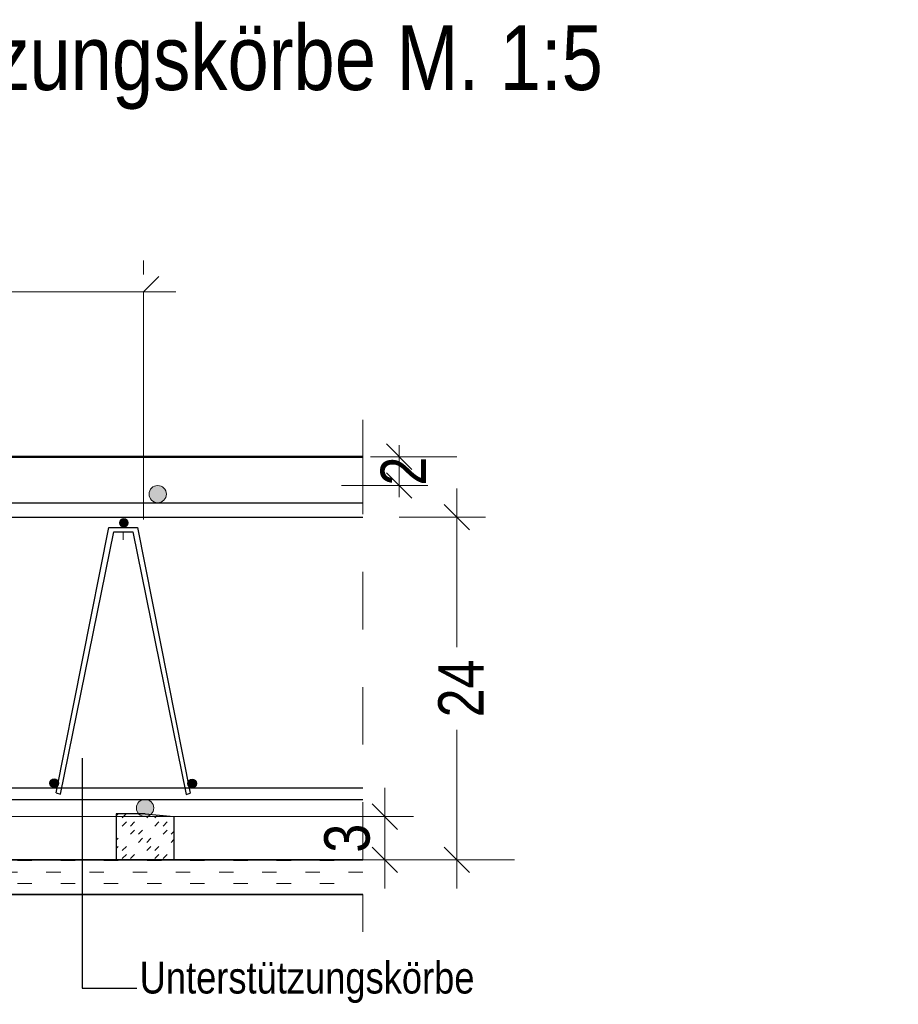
# Model space of a CAD drawing. Header units: millimetres. Extents: x -7.9 to 38.5, y -8.4 to 24.5.
# Tile 37 of 37: x 33.3 to 34.8, y 22.8 to 24.5. Entities that reach past the tile are written whole.
import ezdxf

# ---------------------------------------------------------------- set-up
doc = ezdxf.new("R2010")
doc.units = ezdxf.units.MM
doc.linetypes.add('DASHDOT', pattern=[1, 0.5, -0.25, 0, -0.25])
doc.linetypes.add('HIDDEN', pattern=[0.375, 0.25, -0.125])
doc.styles.add('Arial Narrow', font='ARIALN.TTF')
doc.dimstyles.new('Arch_Strakon_dimstyle', dxfattribs={"dimtxt": 7.875, "dimasz": 1, "dimexe": 1.25, "dimexo": 0.0625, "dimgap": 1, "dimtad": 0, "dimdec": 3, "dimzin": 12, "dimdsep": 46, "dimtxsty": 'Arial Narrow', "dimblk": 'Arrowhead_Tick', "dimsah": 1, "dimcen": 0, "dimse1": 1, "dimse2": 1, "dimclrd": 6, "dimclrt": 2, "dimazin": 0, "dimtfac": 1, "dimtdec": 4, "dimtmove": 0, "dimatfit": 3, "dimldrblk": 'NONE', "dimfxl": 1, "dimtvp": 1, "dimtolj": 1, "dimtzin": 0, "dimlwd": 13, "dimarcsym": 2})

# ---------------------------------------------------------------- blocks, each defined once
blk = doc.blocks.new('Arrowhead_Tick')
at = {"color": 0, "linetype": 'Continuous', "lineweight": -2}
for p, q in [((0, 10), (0, -5)), ((-1, 0), (0, 0)), ((5, 0), (0, 0))]:
    blk.add_line(p, q, dxfattribs=at)
at = {"color": 2, "linetype": 'Continuous', "lineweight": 35}
blk.add_line((2.21, 2.21), (-2.21, -2.21), dxfattribs=at)
blk = doc.blocks.new('*D37')
at = {"color": 6, "linetype": 'Continuous', "lineweight": 13}
blk.add_line((33.8878, 23.0314), (33.8878, 23.0864), dxfattribs=at)
at = {"layer": 'Defpoints', "color": 0}
for p in [(33.5216, 23.0964), (33.8878, 23.0964), (33.8499, 23.0214)]:
    blk.add_point(p, dxfattribs=at)
at = {"color": 6, "lineweight": 13, "xscale": 0.01, "yscale": 0.01, "zscale": 0.01}
for p, rotation in [((33.8878, 23.0964), 90), ((33.8878, 23.0214), 270)]:
    blk.add_blockref('Arrowhead_Tick', p, dxfattribs=dict(at, rotation=rotation))
at = {"color": 2, "lineweight": 35, "insert": (33.8226, 23.0589), "char_height": 0.07875, "attachment_point": 5, "rotation": 90, "style": 'Arial Narrow'}
blk.add_mtext('\\A1;3', dxfattribs=at)
blk = doc.blocks.new('_None')
blk = doc.blocks.new('*D38')
at = {"color": 6, "linetype": 'Continuous', "lineweight": 13}
for p, q in [((33.9128, 23.7314), (33.9128, 23.7414)), ((33.9128, 23.6714), (33.9128, 23.7214)), ((33.9128, 23.6614), (33.9128, 23.6514))]:
    blk.add_line(p, q, dxfattribs=at)
at = {"layer": 'Defpoints', "color": 0}
for p in [(33.8499, 23.7214), (33.9128, 23.7214), (33.4935, 23.6714)]:
    blk.add_point(p, dxfattribs=at)
at = {"color": 6, "lineweight": 13, "xscale": 0.01, "yscale": 0.01, "zscale": 0.01}
for p, rotation in [((33.9128, 23.7214), 270), ((33.9128, 23.6714), 90)]:
    blk.add_blockref('Arrowhead_Tick', p, dxfattribs=dict(at, rotation=rotation))
at = {"color": 2, "lineweight": 35, "insert": (33.92, 23.6964), "char_height": 0.07875, "attachment_point": 5, "rotation": 90, "style": 'Arial Narrow'}
blk.add_mtext('\\A1;2', dxfattribs=at)
blk = doc.blocks.new('*D39')
at = {"color": 6, "linetype": 'Continuous', "lineweight": 13}
blk.add_line((31.9878, 23.0314), (31.9878, 23.6064), dxfattribs=at)
at = {"layer": 'Defpoints', "color": 0}
for p in [(31.9878, 23.6164), (33.8499, 23.6164), (33.8499, 23.0214)]:
    blk.add_point(p, dxfattribs=at)
at = {"color": 6, "lineweight": 13, "xscale": 0.01, "yscale": 0.01, "zscale": 0.01}
for p, rotation in [((31.9878, 23.6164), 90), ((31.9878, 23.0214), 270)]:
    blk.add_blockref('Arrowhead_Tick', p, dxfattribs=dict(at, rotation=rotation))
at = {"color": 2, "lineweight": 35, "insert": (31.9226, 23.3189), "char_height": 0.07875, "attachment_point": 5, "rotation": 90, "style": 'Arial Narrow'}
blk.add_mtext('\\A1;23{\\A1;\\H.6x;\\S8;}', dxfattribs=at)
blk = doc.blocks.new('*D40')
at = {"color": 6, "linetype": 'Continuous', "lineweight": 13}
for p, q in [((34.0128, 23.6064), (34.0128, 23.3906)), ((34.0128, 23.0314), (34.0128, 23.2472))]:
    blk.add_line(p, q, dxfattribs=at)
at = {"layer": 'Defpoints', "color": 0}
for p in [(32.0791, 23.6164), (34.0128, 23.6164), (32.0791, 23.0214)]:
    blk.add_point(p, dxfattribs=at)
at = {"color": 6, "lineweight": 13, "xscale": 0.01, "yscale": 0.01, "zscale": 0.01}
for p, rotation in [((34.0128, 23.6164), 90), ((34.0128, 23.0214), 270)]:
    blk.add_blockref('Arrowhead_Tick', p, dxfattribs=dict(at, rotation=rotation))
at = {"color": 2, "lineweight": 35, "insert": (34.02, 23.3189), "char_height": 0.07875, "attachment_point": 5, "rotation": 90, "style": 'Arial Narrow'}
blk.add_mtext('\\A1;24', dxfattribs=at)

msp = doc.modelspace()

# ---------------------------------------------------------------- hatches: boundary and pattern name
at = {"lineweight": 13, "true_color": 0x000000}
for points in [[(33.50854, 23.656366), (33.508533, 23.656837), (33.508511, 23.657308), (33.508474, 23.657778), (33.508422, 23.658246), (33.508356, 23.658713), (33.508275, 23.659177), (33.508179, 23.659638), (33.508069, 23.660097), (33.507945, 23.660551), (33.507806, 23.661002), (33.507654, 23.661447), (33.507487, 23.661888), (33.507307, 23.662323), (33.507113, 23.662753), (33.506905, 23.663176), (33.506685, 23.663593), (33.506451, 23.664002), (33.506205, 23.664404), (33.505947, 23.664798), (33.505676, 23.665183), (33.505393, 23.66556), (33.505098, 23.665928), (33.504792, 23.666286), (33.504475, 23.666634), (33.504147, 23.666973), (33.503809, 23.667301), (33.50346, 23.667618), (33.503102, 23.667924), (33.502734, 23.668219), (33.502357, 23.668502), (33.501972, 23.668772), (33.501578, 23.669031), (33.501176, 23.669277), (33.500767, 23.669511), (33.50035, 23.669731), (33.499927, 23.669939), (33.499498, 23.670133), (33.499062, 23.670313), (33.498621, 23.670479), (33.498176, 23.670632), (33.497725, 23.670771), (33.497271, 23.670895), (33.496812, 23.671005), (33.496351, 23.671101), (33.495887, 23.671182), (33.49542, 23.671248), (33.494952, 23.6713), (33.494482, 23.671337), (33.494011, 23.671359), (33.49354, 23.671366), (33.493069, 23.671359), (33.492598, 23.671337), (33.492129, 23.6713), (33.49166, 23.671248), (33.491194, 23.671182), (33.49073, 23.671101), (33.490268, 23.671005), (33.48981, 23.670895), (33.489355, 23.670771), (33.488905, 23.670632), (33.488459, 23.670479), (33.488018, 23.670313), (33.487583, 23.670133), (33.487154, 23.669939), (33.48673, 23.669731), (33.486314, 23.669511), (33.485905, 23.669277), (33.485503, 23.669031), (33.485109, 23.668772), (33.484724, 23.668502), (33.484347, 23.668219), (33.483979, 23.667924), (33.483621, 23.667618), (33.483272, 23.667301), (33.482934, 23.666973), (33.482606, 23.666634), (33.482289, 23.666286), (33.481983, 23.665928), (33.481688, 23.66556), (33.481405, 23.665183), (33.481134, 23.664798), (33.480875, 23.664404), (33.480629, 23.664002), (33.480396, 23.663593), (33.480175, 23.663176), (33.479968, 23.662753), (33.479774, 23.662323), (33.479594, 23.661888), (33.479427, 23.661447), (33.479274, 23.661002), (33.479136, 23.660551), (33.479012, 23.660097), (33.478902, 23.659638), (33.478806, 23.659177), (33.478725, 23.658713), (33.478659, 23.658246), (33.478607, 23.657778), (33.47857, 23.657308), (33.478548, 23.656837), (33.47854, 23.656366), (33.478548, 23.655895), (33.47857, 23.655424), (33.478607, 23.654955), (33.478659, 23.654486), (33.478725, 23.65402), (33.478806, 23.653556), (33.478902, 23.653094), (33.479012, 23.652636), (33.479136, 23.652181), (33.479274, 23.651731), (33.479427, 23.651285), (33.479594, 23.650844), (33.479774, 23.650409), (33.479968, 23.64998), (33.480175, 23.649556), (33.480396, 23.64914), (33.480629, 23.648731), (33.480875, 23.648329), (33.481134, 23.647935), (33.481405, 23.647549), (33.481688, 23.647173), (33.481983, 23.646805), (33.482289, 23.646447), (33.482606, 23.646098), (33.482934, 23.64576), (33.483272, 23.645432), (33.483621, 23.645115), (33.483979, 23.644809), (33.484347, 23.644514), (33.484724, 23.644231), (33.485109, 23.64396), (33.485503, 23.643701), (33.485905, 23.643455), (33.486314, 23.643222), (33.48673, 23.643001), (33.487154, 23.642794), (33.487583, 23.6426), (33.488018, 23.64242), (33.488459, 23.642253), (33.488905, 23.6421), (33.489355, 23.641962), (33.48981, 23.641838), (33.490268, 23.641728), (33.49073, 23.641632), (33.491194, 23.641551), (33.49166, 23.641485), (33.492129, 23.641433), (33.492598, 23.641396), (33.493069, 23.641374), (33.49354, 23.641366), (33.494011, 23.641374), (33.494482, 23.641396), (33.494952, 23.641433), (33.49542, 23.641485), (33.495887, 23.641551), (33.496351, 23.641632), (33.496812, 23.641728), (33.497271, 23.641838), (33.497725, 23.641962), (33.498176, 23.6421), (33.498621, 23.642253), (33.499062, 23.64242), (33.499498, 23.6426), (33.499927, 23.642794), (33.50035, 23.643001), (33.500767, 23.643222), (33.501176, 23.643455), (33.501578, 23.643701), (33.501972, 23.64396), (33.502357, 23.644231), (33.502734, 23.644514), (33.503102, 23.644809), (33.50346, 23.645115), (33.503809, 23.645432), (33.504147, 23.64576), (33.504475, 23.646098), (33.504792, 23.646447), (33.505098, 23.646805), (33.505393, 23.647173), (33.505676, 23.647549), (33.505947, 23.647935), (33.506205, 23.648329), (33.506451, 23.648731), (33.506685, 23.64914), (33.506905, 23.649556), (33.507113, 23.64998), (33.507307, 23.650409), (33.507487, 23.650844), (33.507654, 23.651285), (33.507806, 23.651731), (33.507945, 23.652181), (33.508069, 23.652636), (33.508179, 23.653094), (33.508275, 23.653556), (33.508356, 23.65402), (33.508422, 23.654486), (33.508474, 23.654955), (33.508511, 23.655424), (33.508533, 23.655895)], [(33.442096, 23.606366), (33.442093, 23.606602), (33.442082, 23.606837), (33.442063, 23.607072), (33.442037, 23.607306), (33.442004, 23.60754), (33.441963, 23.607772), (33.441916, 23.608002), (33.441861, 23.608231), (33.441799, 23.608459), (33.441729, 23.608684), (33.441653, 23.608907), (33.44157, 23.609127), (33.441479, 23.609345), (33.441383, 23.60956), (33.441279, 23.609771), (33.441169, 23.609979), (33.441052, 23.610184), (33.440929, 23.610385), (33.440799, 23.610582), (33.440664, 23.610775), (33.440522, 23.610963), (33.440375, 23.611147), (33.440222, 23.611326), (33.440064, 23.6115), (33.4399, 23.61167), (33.43973, 23.611834), (33.439556, 23.611992), (33.439377, 23.612145), (33.439193, 23.612292), (33.439005, 23.612434), (33.438812, 23.612569), (33.438615, 23.612699), (33.438414, 23.612822), (33.438209, 23.612939), (33.438001, 23.613049), (33.43779, 23.613152), (33.437575, 23.613249), (33.437357, 23.61334), (33.437137, 23.613423), (33.436914, 23.613499), (33.436689, 23.613568), (33.436461, 23.613631), (33.436232, 23.613686), (33.436002, 23.613733), (33.43577, 23.613774), (33.435536, 23.613807), (33.435302, 23.613833), (33.435067, 23.613851), (33.434832, 23.613863), (33.434596, 23.613866), (33.434361, 23.613863), (33.434125, 23.613851), (33.433891, 23.613833), (33.433656, 23.613807), (33.433423, 23.613774), (33.433191, 23.613733), (33.43296, 23.613686), (33.432731, 23.613631), (33.432504, 23.613568), (33.432279, 23.613499), (33.432056, 23.613423), (33.431835, 23.61334), (33.431618, 23.613249), (33.431403, 23.613152), (33.431191, 23.613049), (33.430983, 23.612939), (33.430779, 23.612822), (33.430578, 23.612699), (33.430381, 23.612569), (33.430188, 23.612434), (33.43, 23.612292), (33.429816, 23.612145), (33.429636, 23.611992), (33.429462, 23.611834), (33.429293, 23.61167), (33.429129, 23.6115), (33.42897, 23.611326), (33.428817, 23.611147), (33.42867, 23.610963), (33.428529, 23.610775), (33.428393, 23.610582), (33.428264, 23.610385), (33.428141, 23.610184), (33.428024, 23.609979), (33.427914, 23.609771), (33.42781, 23.60956), (33.427713, 23.609345), (33.427623, 23.609127), (33.42754, 23.608907), (33.427463, 23.608684), (33.427394, 23.608459), (33.427332, 23.608231), (33.427277, 23.608002), (33.427229, 23.607772), (33.427189, 23.60754), (33.427155, 23.607306), (33.42713, 23.607072), (33.427111, 23.606837), (33.4271, 23.606602), (33.427096, 23.606366), (33.4271, 23.606131), (33.427111, 23.605895), (33.42713, 23.60566), (33.427155, 23.605426), (33.427189, 23.605193), (33.427229, 23.604961), (33.427277, 23.60473), (33.427332, 23.604501), (33.427394, 23.604274), (33.427463, 23.604049), (33.42754, 23.603826), (33.427623, 23.603605), (33.427713, 23.603388), (33.42781, 23.603173), (33.427914, 23.602961), (33.428024, 23.602753), (33.428141, 23.602548), (33.428264, 23.602348), (33.428393, 23.602151), (33.428529, 23.601958), (33.42867, 23.601769), (33.428817, 23.601586), (33.42897, 23.601406), (33.429129, 23.601232), (33.429293, 23.601063), (33.429462, 23.600899), (33.429636, 23.60074), (33.429816, 23.600587), (33.43, 23.60044), (33.430188, 23.600299), (33.430381, 23.600163), (33.430578, 23.600034), (33.430779, 23.599911), (33.430983, 23.599794), (33.431191, 23.599684), (33.431403, 23.59958), (33.431618, 23.599483), (33.431835, 23.599393), (33.432056, 23.59931), (33.432279, 23.599233), (33.432504, 23.599164), (33.432731, 23.599102), (33.43296, 23.599047), (33.433191, 23.598999), (33.433423, 23.598959), (33.433656, 23.598925), (33.433891, 23.5989), (33.434125, 23.598881), (33.434361, 23.59887), (33.434596, 23.598866), (33.434832, 23.59887), (33.435067, 23.598881), (33.435302, 23.5989), (33.435536, 23.598925), (33.43577, 23.598959), (33.436002, 23.598999), (33.436232, 23.599047), (33.436461, 23.599102), (33.436689, 23.599164), (33.436914, 23.599233), (33.437137, 23.59931), (33.437357, 23.599393), (33.437575, 23.599483), (33.43779, 23.59958), (33.438001, 23.599684), (33.438209, 23.599794), (33.438414, 23.599911), (33.438615, 23.600034), (33.438812, 23.600163), (33.439005, 23.600299), (33.439193, 23.60044), (33.439377, 23.600587), (33.439556, 23.60074), (33.43973, 23.600899), (33.4399, 23.601063), (33.440064, 23.601232), (33.440222, 23.601406), (33.440375, 23.601586), (33.440522, 23.601769), (33.440664, 23.601958), (33.440799, 23.602151), (33.440929, 23.602348), (33.441052, 23.602548), (33.441169, 23.602753), (33.441279, 23.602961), (33.441383, 23.603173), (33.441479, 23.603388), (33.44157, 23.603605), (33.441653, 23.603826), (33.441729, 23.604049), (33.441799, 23.604274), (33.441861, 23.604501), (33.441916, 23.60473), (33.441963, 23.604961), (33.442004, 23.605193), (33.442037, 23.605426), (33.442063, 23.60566), (33.442082, 23.605895), (33.442093, 23.606131)], [(33.321308, 23.154507), (33.321304, 23.154742), (33.321293, 23.154978), (33.321274, 23.155213), (33.321249, 23.155447), (33.321215, 23.15568), (33.321175, 23.155912), (33.321127, 23.156143), (33.321072, 23.156372), (33.32101, 23.156599), (33.320941, 23.156824), (33.320864, 23.157047), (33.320781, 23.157268), (33.320691, 23.157485), (33.320594, 23.1577), (33.32049, 23.157912), (33.32038, 23.15812), (33.320263, 23.158325), (33.32014, 23.158526), (33.320011, 23.158722), (33.319875, 23.158915), (33.319734, 23.159104), (33.319587, 23.159287), (33.319434, 23.159467), (33.319275, 23.159641), (33.319111, 23.15981), (33.318942, 23.159974), (33.318768, 23.160133), (33.318588, 23.160286), (33.318404, 23.160433), (33.318216, 23.160574), (33.318023, 23.16071), (33.317826, 23.160839), (33.317625, 23.160962), (33.317421, 23.161079), (33.317213, 23.161189), (33.317001, 23.161293), (33.316786, 23.16139), (33.316569, 23.16148), (33.316348, 23.161563), (33.316125, 23.16164), (33.3159, 23.161709), (33.315673, 23.161771), (33.315444, 23.161826), (33.315213, 23.161874), (33.314981, 23.161914), (33.314748, 23.161948), (33.314513, 23.161974), (33.314279, 23.161992), (33.314043, 23.162003), (33.313808, 23.162007), (33.313572, 23.162003), (33.313337, 23.161992), (33.313102, 23.161974), (33.312868, 23.161948), (33.312634, 23.161914), (33.312402, 23.161874), (33.312172, 23.161826), (33.311942, 23.161771), (33.311715, 23.161709), (33.31149, 23.16164), (33.311267, 23.161563), (33.311047, 23.16148), (33.310829, 23.16139), (33.310614, 23.161293), (33.310403, 23.161189), (33.310195, 23.161079), (33.30999, 23.160962), (33.309789, 23.160839), (33.309592, 23.16071), (33.309399, 23.160574), (33.309211, 23.160433), (33.309027, 23.160286), (33.308848, 23.160133), (33.308674, 23.159974), (33.308504, 23.15981), (33.30834, 23.159641), (33.308182, 23.159467), (33.308029, 23.159287), (33.307882, 23.159104), (33.30774, 23.158915), (33.307605, 23.158722), (33.307475, 23.158526), (33.307352, 23.158325), (33.307235, 23.15812), (33.307125, 23.157912), (33.307021, 23.1577), (33.306925, 23.157485), (33.306834, 23.157268), (33.306751, 23.157047), (33.306675, 23.156824), (33.306605, 23.156599), (33.306543, 23.156372), (33.306488, 23.156143), (33.306441, 23.155912), (33.3064, 23.15568), (33.306367, 23.155447), (33.306341, 23.155213), (33.306322, 23.154978), (33.306311, 23.154742), (33.306308, 23.154507), (33.306311, 23.154271), (33.306322, 23.154036), (33.306341, 23.153801), (33.306367, 23.153567), (33.3064, 23.153334), (33.306441, 23.153101), (33.306488, 23.152871), (33.306543, 23.152642), (33.306605, 23.152414), (33.306675, 23.152189), (33.306751, 23.151966), (33.306834, 23.151746), (33.306925, 23.151528), (33.307021, 23.151313), (33.307125, 23.151102), (33.307235, 23.150894), (33.307352, 23.150689), (33.307475, 23.150488), (33.307605, 23.150291), (33.30774, 23.150098), (33.307882, 23.14991), (33.308029, 23.149726), (33.308182, 23.149547), (33.30834, 23.149373), (33.308504, 23.149203), (33.308674, 23.14904), (33.308848, 23.148881), (33.309027, 23.148728), (33.309211, 23.148581), (33.309399, 23.148439), (33.309592, 23.148304), (33.309789, 23.148174), (33.30999, 23.148051), (33.310195, 23.147934), (33.310403, 23.147824), (33.310614, 23.147721), (33.310829, 23.147624), (33.311047, 23.147533), (33.311267, 23.14745), (33.31149, 23.147374), (33.311715, 23.147305), (33.311942, 23.147242), (33.312172, 23.147187), (33.312402, 23.14714), (33.312634, 23.147099), (33.312868, 23.147066), (33.313102, 23.14704), (33.313337, 23.147022), (33.313572, 23.147011), (33.313808, 23.147007), (33.314043, 23.147011), (33.314279, 23.147022), (33.314513, 23.14704), (33.314748, 23.147066), (33.314981, 23.147099), (33.315213, 23.14714), (33.315444, 23.147187), (33.315673, 23.147242), (33.3159, 23.147305), (33.316125, 23.147374), (33.316348, 23.14745), (33.316569, 23.147533), (33.316786, 23.147624), (33.317001, 23.147721), (33.317213, 23.147824), (33.317421, 23.147934), (33.317625, 23.148051), (33.317826, 23.148174), (33.318023, 23.148304), (33.318216, 23.148439), (33.318404, 23.148581), (33.318588, 23.148728), (33.318768, 23.148881), (33.318942, 23.14904), (33.319111, 23.149203), (33.319275, 23.149373), (33.319434, 23.149547), (33.319587, 23.149726), (33.319734, 23.14991), (33.319875, 23.150098), (33.320011, 23.150291), (33.32014, 23.150488), (33.320263, 23.150689), (33.32038, 23.150894), (33.32049, 23.151102), (33.320594, 23.151313), (33.320691, 23.151528), (33.320781, 23.151746), (33.320864, 23.151966), (33.320941, 23.152189), (33.32101, 23.152414), (33.321072, 23.152642), (33.321127, 23.152871), (33.321175, 23.153101), (33.321215, 23.153334), (33.321249, 23.153567), (33.321274, 23.153801), (33.321293, 23.154036), (33.321304, 23.154271)], [(33.560728, 23.153982), (33.560724, 23.154217), (33.560713, 23.154453), (33.560695, 23.154688), (33.560669, 23.154922), (33.560636, 23.155155), (33.560595, 23.155387), (33.560548, 23.155618), (33.560493, 23.155847), (33.56043, 23.156074), (33.560361, 23.156299), (33.560285, 23.156522), (33.560202, 23.156743), (33.560111, 23.15696), (33.560014, 23.157175), (33.559911, 23.157387), (33.5598, 23.157595), (33.559684, 23.1578), (33.559561, 23.158), (33.559431, 23.158197), (33.559296, 23.15839), (33.559154, 23.158579), (33.559007, 23.158762), (33.558854, 23.158942), (33.558695, 23.159116), (33.558531, 23.159285), (33.558362, 23.159449), (33.558188, 23.159608), (33.558009, 23.159761), (33.557825, 23.159908), (33.557637, 23.160049), (33.557444, 23.160185), (33.557247, 23.160314), (33.557046, 23.160437), (33.556841, 23.160554), (33.556633, 23.160664), (33.556422, 23.160768), (33.556207, 23.160865), (33.555989, 23.160955), (33.555769, 23.161038), (33.555546, 23.161115), (33.555321, 23.161184), (33.555093, 23.161246), (33.554864, 23.161301), (33.554634, 23.161349), (33.554401, 23.161389), (33.554168, 23.161423), (33.553934, 23.161448), (33.553699, 23.161467), (33.553464, 23.161478), (33.553228, 23.161482), (33.552993, 23.161478), (33.552757, 23.161467), (33.552522, 23.161448), (33.552288, 23.161423), (33.552055, 23.161389), (33.551823, 23.161349), (33.551592, 23.161301), (33.551363, 23.161246), (33.551136, 23.161184), (33.550911, 23.161115), (33.550688, 23.161038), (33.550467, 23.160955), (33.55025, 23.160865), (33.550035, 23.160768), (33.549823, 23.160664), (33.549615, 23.160554), (33.54941, 23.160437), (33.549209, 23.160314), (33.549013, 23.160185), (33.54882, 23.160049), (33.548631, 23.159908), (33.548448, 23.159761), (33.548268, 23.159608), (33.548094, 23.159449), (33.547925, 23.159285), (33.547761, 23.159116), (33.547602, 23.158942), (33.547449, 23.158762), (33.547302, 23.158579), (33.547161, 23.15839), (33.547025, 23.158197), (33.546896, 23.158), (33.546773, 23.1578), (33.546656, 23.157595), (33.546546, 23.157387), (33.546442, 23.157175), (33.546345, 23.15696), (33.546255, 23.156743), (33.546172, 23.156522), (33.546095, 23.156299), (33.546026, 23.156074), (33.545964, 23.155847), (33.545909, 23.155618), (33.545861, 23.155387), (33.545821, 23.155155), (33.545787, 23.154922), (33.545761, 23.154688), (33.545743, 23.154453), (33.545732, 23.154217), (33.545728, 23.153982), (33.545732, 23.153746), (33.545743, 23.153511), (33.545761, 23.153276), (33.545787, 23.153042), (33.545821, 23.152808), (33.545861, 23.152576), (33.545909, 23.152346), (33.545964, 23.152117), (33.546026, 23.151889), (33.546095, 23.151664), (33.546172, 23.151441), (33.546255, 23.151221), (33.546345, 23.151003), (33.546442, 23.150788), (33.546546, 23.150577), (33.546656, 23.150369), (33.546773, 23.150164), (33.546896, 23.149963), (33.547025, 23.149766), (33.547161, 23.149573), (33.547302, 23.149385), (33.547449, 23.149201), (33.547602, 23.149022), (33.547761, 23.148848), (33.547925, 23.148678), (33.548094, 23.148514), (33.548268, 23.148356), (33.548448, 23.148203), (33.548631, 23.148056), (33.54882, 23.147914), (33.549013, 23.147779), (33.549209, 23.147649), (33.54941, 23.147526), (33.549615, 23.147409), (33.549823, 23.147299), (33.550035, 23.147195), (33.55025, 23.147099), (33.550467, 23.147008), (33.550688, 23.146925), (33.550911, 23.146849), (33.551136, 23.146779), (33.551363, 23.146717), (33.551592, 23.146662), (33.551823, 23.146615), (33.552055, 23.146574), (33.552288, 23.146541), (33.552522, 23.146515), (33.552757, 23.146496), (33.552993, 23.146485), (33.553228, 23.146482), (33.553464, 23.146485), (33.553699, 23.146496), (33.553934, 23.146515), (33.554168, 23.146541), (33.554401, 23.146574), (33.554634, 23.146615), (33.554864, 23.146662), (33.555093, 23.146717), (33.555321, 23.146779), (33.555546, 23.146849), (33.555769, 23.146925), (33.555989, 23.147008), (33.556207, 23.147099), (33.556422, 23.147195), (33.556633, 23.147299), (33.556841, 23.147409), (33.557046, 23.147526), (33.557247, 23.147649), (33.557444, 23.147779), (33.557637, 23.147914), (33.557825, 23.148056), (33.558009, 23.148203), (33.558188, 23.148356), (33.558362, 23.148514), (33.558531, 23.148678), (33.558695, 23.148848), (33.558854, 23.149022), (33.559007, 23.149201), (33.559154, 23.149385), (33.559296, 23.149573), (33.559431, 23.149766), (33.559561, 23.149963), (33.559684, 23.150164), (33.5598, 23.150369), (33.559911, 23.150577), (33.560014, 23.150788), (33.560111, 23.151003), (33.560202, 23.151221), (33.560285, 23.151441), (33.560361, 23.151664), (33.56043, 23.151889), (33.560493, 23.152117), (33.560548, 23.152346), (33.560595, 23.152576), (33.560636, 23.152808), (33.560669, 23.153042), (33.560695, 23.153276), (33.560713, 23.153511), (33.560724, 23.153746)], [(33.486624, 23.111366), (33.486617, 23.111837), (33.486595, 23.112308), (33.486558, 23.112778), (33.486506, 23.113246), (33.48644, 23.113713), (33.486359, 23.114177), (33.486263, 23.114638), (33.486153, 23.115097), (33.486029, 23.115551), (33.48589, 23.116002), (33.485738, 23.116447), (33.485571, 23.116888), (33.485391, 23.117323), (33.485197, 23.117753), (33.48499, 23.118176), (33.484769, 23.118593), (33.484536, 23.119002), (33.484289, 23.119404), (33.484031, 23.119798), (33.48376, 23.120183), (33.483477, 23.12056), (33.483182, 23.120928), (33.482876, 23.121286), (33.482559, 23.121634), (33.482231, 23.121973), (33.481893, 23.122301), (33.481544, 23.122618), (33.481186, 23.122924), (33.480818, 23.123219), (33.480441, 23.123502), (33.480056, 23.123772), (33.479662, 23.124031), (33.47926, 23.124277), (33.478851, 23.124511), (33.478434, 23.124731), (33.478011, 23.124939), (33.477582, 23.125133), (33.477146, 23.125313), (33.476706, 23.125479), (33.47626, 23.125632), (33.475809, 23.125771), (33.475355, 23.125895), (33.474897, 23.126005), (33.474435, 23.126101), (33.473971, 23.126182), (33.473504, 23.126248), (33.473036, 23.1263), (33.472566, 23.126337), (33.472096, 23.126359), (33.471624, 23.126366), (33.471153, 23.126359), (33.470683, 23.126337), (33.470213, 23.1263), (33.469744, 23.126248), (33.469278, 23.126182), (33.468814, 23.126101), (33.468352, 23.126005), (33.467894, 23.125895), (33.46744, 23.125771), (33.466989, 23.125632), (33.466543, 23.125479), (33.466103, 23.125313), (33.465667, 23.125133), (33.465238, 23.124939), (33.464815, 23.124731), (33.464398, 23.124511), (33.463989, 23.124277), (33.463587, 23.124031), (33.463193, 23.123772), (33.462808, 23.123502), (33.462431, 23.123219), (33.462063, 23.122924), (33.461705, 23.122618), (33.461356, 23.122301), (33.461018, 23.121973), (33.46069, 23.121634), (33.460373, 23.121286), (33.460067, 23.120928), (33.459772, 23.12056), (33.459489, 23.120183), (33.459218, 23.119798), (33.45896, 23.119404), (33.458713, 23.119002), (33.45848, 23.118593), (33.458259, 23.118176), (33.458052, 23.117753), (33.457858, 23.117323), (33.457678, 23.116888), (33.457511, 23.116447), (33.457359, 23.116002), (33.45722, 23.115551), (33.457096, 23.115097), (33.456986, 23.114638), (33.45689, 23.114177), (33.456809, 23.113713), (33.456743, 23.113246), (33.456691, 23.112778), (33.456654, 23.112308), (33.456632, 23.111837), (33.456624, 23.111366), (33.456632, 23.110895), (33.456654, 23.110424), (33.456691, 23.109955), (33.456743, 23.109486), (33.456809, 23.10902), (33.45689, 23.108556), (33.456986, 23.108094), (33.457096, 23.107636), (33.45722, 23.107181), (33.457359, 23.106731), (33.457511, 23.106285), (33.457678, 23.105844), (33.457858, 23.105409), (33.458052, 23.10498), (33.458259, 23.104556), (33.45848, 23.10414), (33.458713, 23.103731), (33.45896, 23.103329), (33.459218, 23.102935), (33.459489, 23.102549), (33.459772, 23.102173), (33.460067, 23.101805), (33.460373, 23.101447), (33.46069, 23.101098), (33.461018, 23.10076), (33.461356, 23.100432), (33.461705, 23.100115), (33.462063, 23.099809), (33.462431, 23.099514), (33.462808, 23.099231), (33.463193, 23.09896), (33.463587, 23.098701), (33.463989, 23.098455), (33.464398, 23.098222), (33.464815, 23.098001), (33.465238, 23.097794), (33.465667, 23.0976), (33.466103, 23.09742), (33.466543, 23.097253), (33.466989, 23.0971), (33.46744, 23.096962), (33.467894, 23.096838), (33.468352, 23.096728), (33.468814, 23.096632), (33.469278, 23.096551), (33.469744, 23.096485), (33.470213, 23.096433), (33.470683, 23.096396), (33.471153, 23.096374), (33.471624, 23.096366), (33.472096, 23.096374), (33.472566, 23.096396), (33.473036, 23.096433), (33.473504, 23.096485), (33.473971, 23.096551), (33.474435, 23.096632), (33.474897, 23.096728), (33.475355, 23.096838), (33.475809, 23.096962), (33.47626, 23.0971), (33.476706, 23.097253), (33.477146, 23.09742), (33.477582, 23.0976), (33.478011, 23.097794), (33.478434, 23.098001), (33.478851, 23.098222), (33.47926, 23.098455), (33.479662, 23.098701), (33.480056, 23.09896), (33.480441, 23.099231), (33.480818, 23.099514), (33.481186, 23.099809), (33.481544, 23.100115), (33.481893, 23.100432), (33.482231, 23.10076), (33.482559, 23.101098), (33.482876, 23.101447), (33.483182, 23.101805), (33.483477, 23.102173), (33.48376, 23.102549), (33.484031, 23.102935), (33.484289, 23.103329), (33.484536, 23.103731), (33.484769, 23.10414), (33.48499, 23.104556), (33.485197, 23.10498), (33.485391, 23.105409), (33.485571, 23.105844), (33.485738, 23.106285), (33.48589, 23.106731), (33.486029, 23.107181), (33.486153, 23.107636), (33.486263, 23.108094), (33.486359, 23.108556), (33.48644, 23.10902), (33.486506, 23.109486), (33.486558, 23.109955), (33.486595, 23.110424), (33.486617, 23.110895)]]:
    msp.add_hatch(color=18, dxfattribs=at).paths.add_polyline_path(points)
at = {"lineweight": 13}
h = msp.add_hatch(dxfattribs=at)
h.set_pattern_fill('uB', color=6, scale=0.01, angle=45, style=0, pattern_type=2)
h.set_pattern_definition([(45, (0, 0), (-0.014142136, 0.014142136), [0.01, -0.03]), (45, (0, 0.014142), (-0.014142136, 0.014142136), [0.01, -0.03, 0.01, -0.03])])
h.paths.add_polyline_path([(33.421624, 23.021366), (33.521624, 23.021366), (33.521624, 23.096366), (33.421624, 23.101366)])
h = msp.add_hatch(dxfattribs=at)
h.set_pattern_fill('uB', color=6, scale=0.01, style=0, pattern_type=2)
h.set_pattern_definition([(0, (0, 0), (0, 0.04), [0.025, -0.05]), (0, (0.025, 0.02), (0, 0.04), [0.025, -0.05, 0.025, -0.05])])
h.paths.add_polyline_path([(32.079059, 23.021366), (32.079059, 22.961366), (33.849865, 22.961366), (33.849865, 23.021366)])

# ---------------------------------------------------------------- linework, layer by layer
at = {"color": 6, "linetype": 'DASHDOT', "lineweight": 13, "ltscale": 0.25}
msp.add_line((33.468814, 23.612528), (33.468814, 24.062152), dxfattribs=at)
at = {"color": 6, "linetype": 'Continuous', "lineweight": 13}
for p, q in [((33.468814, 24.007907), (33.495206, 24.034298)), ((32.373125, 24.007907), (33.468814, 24.007907)), ((33.468814, 24.007907), (33.524846, 24.007907)), ((33.468814, 24.007907), (33.468814, 23.734636)), ((33.849865, 23.721366), (33.849865, 23.785429)), ((33.849865, 22.961366), (33.849865, 22.896101))]:
    msp.add_line(p, q, dxfattribs=at)
at = {"color": 4, "linetype": 'Continuous', "lineweight": 50}
msp.add_line((32.079059, 23.721366), (33.849865, 23.721366), dxfattribs=at)
at = {"color": 6, "linetype": 'HIDDEN', "lineweight": 13, "ltscale": 0.25}
msp.add_line((33.849865, 23.721366), (33.849865, 22.961366), dxfattribs=at)
at = {"color": 3, "linetype": 'Continuous', "lineweight": 25}
for p, q in [((32.079059, 23.641366), (33.849865, 23.641366)), ((32.079059, 23.616366), (33.849865, 23.616366)), ((33.317372, 23.137493), (33.40858, 23.598565)), ((33.40858, 23.598565), (33.45858, 23.598565)), ((33.45858, 23.598565), (33.549915, 23.137065)), ((33.324561, 23.135355), (33.417075, 23.591065)), ((33.417075, 23.591065), (33.450083, 23.591065)), ((33.450083, 23.591065), (33.542726, 23.134927)), ((33.362452, 23.197688), (33.362452, 22.798622)), ((32.079059, 23.146366), (33.849865, 23.146366)), ((33.317372, 23.137493), (33.324561, 23.135355)), ((33.542726, 23.134927), (33.549915, 23.137065)), ((32.079059, 23.126366), (33.849865, 23.126366)), ((33.471624, 23.101366), (33.421624, 23.101366)), ((33.421624, 23.101366), (33.421624, 23.021366)), ((33.471624, 23.101366), (33.521624, 23.096366)), ((33.521624, 23.096366), (33.521624, 23.021366)), ((33.362452, 22.798622), (33.457229, 22.798622))]:
    msp.add_line(p, q, dxfattribs=at)
at = {"color": 9, "linetype": 'Continuous', "lineweight": 0}
for p, q in [((33.43358, 23.591065), (33.43358, 23.577028)), ((32.079059, 23.096366), (33.849865, 23.096366))]:
    msp.add_line(p, q, dxfattribs=at)
at = {"color": 2, "linetype": 'Continuous', "lineweight": 35}
for p, q in [((32.079059, 23.021366), (33.849865, 23.021366)), ((32.079059, 22.961366), (33.849865, 22.961366))]:
    msp.add_line(p, q, dxfattribs=at)
at = {"color": 6, "linetype": 'Continuous', "lineweight": 13}
for centre, radius in [((33.49354, 23.656366), 0.015), ((33.434596, 23.606366), 0.0075), ((33.471624, 23.111366), 0.015)]:
    msp.add_circle(centre, radius, dxfattribs=at)
at = {"color": 3, "linetype": 'Continuous', "lineweight": 25}
for centre in [(33.313808, 23.154507), (33.553228, 23.153982)]:
    msp.add_circle(centre, 0.0075, dxfattribs=at)

# ---------------------------------------------------------------- texts
at = {"color": 1, "lineweight": 70, "style": 'Arial Narrow'}
msp.add_text('Verlegung Unterstützungskörbe M. 1:5', height=0.1125, dxfattribs=at).set_placement((32.060155, 24.358063))
at = {"color": 7, "lineweight": 18, "style": 'Arial Narrow'}
msp.add_text('Unterstützungskörbe', height=0.055, dxfattribs=at).set_placement((33.462214, 22.789233))

# ---------------------------------------------------------------- dimensions: what is measured, and where the dimension line sits
at = {"lineweight": 35}
for base, p1, p2, text, override, picture, middle in [((33.912835, 23.721366), (33.49354, 23.671366), (33.849865, 23.721366), '2', {"dimscale": 0.01, "dimtxt": 7.875, "dimasz": 1, "dimgap": 2.5, "dimtad": 0, "dimjust": 0, "dimtih": 0, "dimtoh": 0, "dimdec": 4, "dimdsep": 46, "dimtxsty": 'Arial Narrow', "dimclrd": 6, "dimclrt": 2, "dimtix": 0, "dimtofl": 255, "dimtmove": 2, "dimatfit": 2, "dimfxl": 0, "dimfxlon": 0, "dimtvp": 31.746032, "dimlwd": 13}, '*D38', (33.920023, 23.696366)), ((31.987835, 23.616366), (33.849865, 23.021366), (33.849865, 23.616366), '23{\\A1;\\H.6x;\\S8;}', {"dimscale": 0.01, "dimtxt": 7.875, "dimasz": 1, "dimgap": 2.5, "dimtad": 1, "dimjust": 0, "dimtih": 0, "dimtoh": 0, "dimdec": 4, "dimdsep": 46, "dimtxsty": 'Arial Narrow', "dimclrd": 6, "dimclrt": 2, "dimtix": 1, "dimtofl": 255, "dimtmove": 0, "dimatfit": 2, "dimfxl": 0, "dimfxlon": 0, "dimtvp": 31.746032, "dimlwd": 13}, '*D39', (31.987835, 23.318866)), ((34.012835, 23.616366), (32.079059, 23.021366), (32.079059, 23.616366), '24', {"dimscale": 0.01, "dimtxt": 7.875, "dimasz": 1, "dimgap": 2.5, "dimtad": 0, "dimjust": 0, "dimtih": 0, "dimtoh": 0, "dimdec": 5, "dimdsep": 46, "dimtxsty": 'Arial Narrow', "dimclrd": 6, "dimclrt": 2, "dimtix": 0, "dimtofl": 255, "dimtmove": 2, "dimatfit": 2, "dimfxl": 0, "dimfxlon": 0, "dimtvp": 31.746032, "dimlwd": 13}, '*D40', (34.020023, 23.318866)), ((33.887835, 23.096366), (33.849865, 23.021366), (33.521624, 23.096366), '3', {"dimscale": 0.01, "dimtxt": 7.875, "dimasz": 1, "dimgap": 2.5, "dimtad": 1, "dimjust": 0, "dimtih": 0, "dimtoh": 0, "dimdec": 5, "dimdsep": 46, "dimtxsty": 'Arial Narrow', "dimclrd": 6, "dimclrt": 2, "dimtix": 1, "dimtofl": 255, "dimtmove": 0, "dimatfit": 2, "dimfxl": 0, "dimfxlon": 0, "dimtvp": 31.746032, "dimlwd": 13}, '*D37', (33.887835, 23.058866))]:
    dim = msp.add_linear_dim(base=base, p1=p1, p2=p2, angle=90, text=text, dimstyle='Arch_Strakon_dimstyle', override=override, dxfattribs=at)
    dim.commit()
    dim.dimension.update_dxf_attribs({"geometry": picture, "text_midpoint": middle, "dimtype": 160})

doc.saveas('drawing.dxf')
